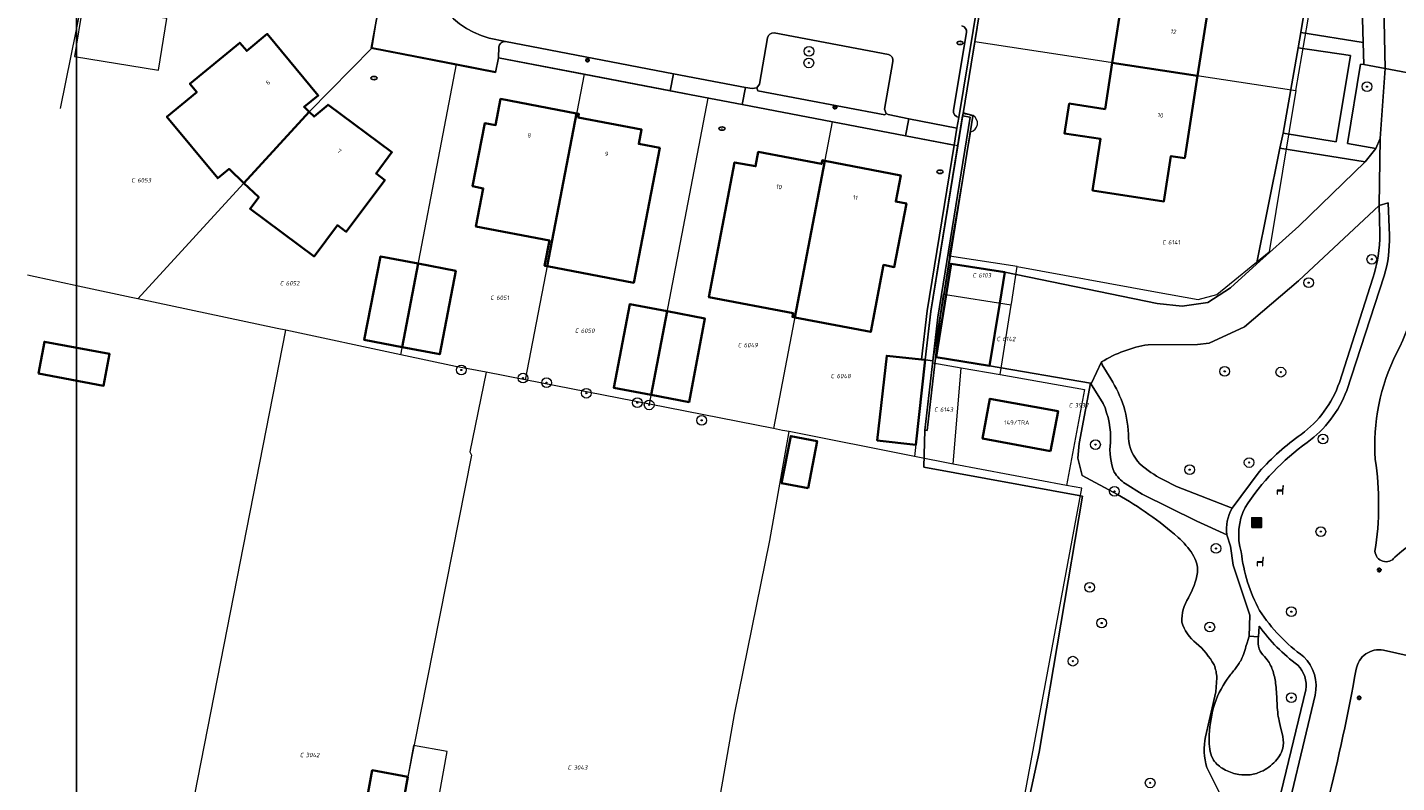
# Model space of a CAD drawing. Header units: metres. Extents: x 183765 to 187731, y 443805 to 446163.
# Tile 48 of 120: x 186045 to 186158, y 444527 to 444589. Entities that reach past the tile are written whole.
import ezdxf
from ezdxf.enums import TextEntityAlignment as Align

# ---------------------------------------------------------------- set-up
doc = ezdxf.new("R2010")
doc.units = ezdxf.units.M
doc.layers.get('0').update_dxf_attribs({"lineweight": 25})
for name, color, linetype, lineweight in [('B-WE-GR-BEPLANTING_CULTUUR_BOSPLANTSOEN-GV', 90, 'Continuous', 18), ('B-WE-GR-BEPLANTING_CULTUUR_HEESTERS-GV', 90, 'Continuous', 18), ('B-WE-GR-BOOM-S', 253, 'Continuous', 25), ('B-WE-GR-HAAG-GV', 90, 'Continuous', 13), ('B-WE-GW-TALUD_KRUIN-G', 253, 'Continuous', 18), ('B-WE-IE-MEUBILAIR-S', 7, 'Continuous', 25), ('B-WE-IE-MEUBILAIR_WEGMEUBILAIR-S', 7, 'Continuous', 25), ('B-WE-IE-MEUBILAIR_WEGMEUBILAIR_AFVALBAK-S', 7, 'Continuous', 25), ('B-WE-IE-TERREINAFSCHEIDING_KUNSTMATIG_MUUR-GV', 90, 'Continuous', 18), ('B-WE-OG-BEBOUWING-GV', 7, 'Continuous', 35), ('B-WE-OG-BEBOUWING-T18', 10, 'Continuous', 18), ('B-WE-OG-BEBOUWING_LUIFEL-GV', 7, 'Continuous', 18), ('B-WE-OG-TERREIN_BEGROEID-GV', 7, 'Continuous', 18), ('B-WE-OG-TERREIN_ERF-GV', 7, 'Continuous', 18), ('B-WE-VH-HALFVERHARDING_GRAVEL-GV', 130, 'Continuous', 18), ('B-WE-VH-ONVERHARD_ZAND-GV', 210, 'Continuous', 18), ('B-WE-VH-OPENVERHARDING_BETONSTRAATSTEEN-GV', 90, 'Continuous', 18), ('B-WE-VH-OPENVERHARDING_SIERBESTRATING-GV', 90, 'Continuous', 18), ('B-WE-VH-OPENVERHARDING_STRAATBAKSTEEN-GV', 90, 'Continuous', 18), ('B-WE-VH-OPENVERHARDING_TEGEL-GV', 90, 'Continuous', 18)]:
    doc.layers.add(name, color=color, linetype=linetype, lineweight=lineweight)
doc.layers.add('B-WE-KG-GRENS_PERCEEL-G', color=7, linetype='Continuous', lineweight=13, true_color=0xa55252)
doc.layers.add('B-WE-KG-GRENS_PERCEEL-S', color=7, linetype='Continuous', lineweight=25, true_color=0xa55252)
doc.styles.add('NLCS-ISO', font='NLCS-ISO.ttf')
doc.styles.add('NLCS-ISO-M200-T18', font='NLCS-ISO.ttf', dxfattribs={"height": 0.36})

# ---------------------------------------------------------------- blocks, each defined once
blk = doc.blocks.new('SIE-WEG_AFVALBAK-SO')
h = blk.add_hatch(color=256)
h.dxf.hatch_style = 1
h.paths.add_polyline_path([(-1.5, -1.5), (1.5, -1.5), (1.5, 1.5), (-1.5, 1.5)])
for points in [[(-2, -2), (2, -2), (2, 2), (-2, 2)], [(-1.5, -1.5), (1.5, -1.5), (1.5, 1.5), (-1.5, 1.5)]]:
    blk.add_lwpolyline(points, close=True)
blk = doc.blocks.new('SIE-MEUBILAIR_PAAL_LICHTMAST-SO')
for points in [[(-0.62, 0), (-1, 0)], [(-0.71, 0.71), (-0.44, 0.44)], [(0, 1), (0, 0.62)], [(0.44, 0.44), (0.71, 0.71)], [(1, 0), (0.62, 0)], [(-0.71, -0.71), (-0.44, -0.44)], [(0, -0.62), (0, -1)], [(0.44, -0.44), (0.71, -0.71)]]:
    blk.add_lwpolyline(points)
blk.add_circle((0, 0), 0.5)
blk = doc.blocks.new('SIE-MEUBILAIR_PUT_RIOOLPUT-SO')
blk.add_ellipse((0, 0), major_axis=(1.25, 0), ratio=0.54)
at = {"style": 'NLCS-ISO'}
blk.add_text('ri', height=0.75, dxfattribs=at).set_placement((-0.04, 0.07), align=Align.MIDDLE_CENTER)
blk = doc.blocks.new('SIE-WEG_ZITBANK-SO')
at = {"color": 0, "linetype": 'ByBlock', "lineweight": 18}
blk.add_lwpolyline([(-0.91, -1.63), (-0.91, -0.2), (1.09, -0.2), (1.09, -1.63), (1.29, -1.63), (1.29, -0.21), (1.54, 1.78), (1.33, 1.78), (1.11, 0), (-1.11, 0), (-1.11, -1.63)], close=True, dxfattribs=at)
blk = doc.blocks.new('SGR-BOOM_GBKN-SO')
at = {"linetype": 'ByBlock', "lineweight": 18}
h = blk.add_hatch(color=0, dxfattribs=at)
h.dxf.hatch_style = 1
edge = h.paths.add_edge_path()
edge.add_arc((0, 0), 0.25, 0, 360)
at = {"color": 0, "linetype": 'ByBlock', "lineweight": 18}
for radius in [2, 0.25]:
    blk.add_circle((0, 0), radius, dxfattribs=at)
at = {"color": 0, "linetype": 'ByBlock', "lineweight": 18, "style": 'NLCS-ISO'}
blk.add_attdef('SOORT', (2.5, 0), '', height=1.5, dxfattribs=at)
blk = doc.blocks.new('SKG-PERCEELNUMMER-SO')
at = {"style": 'NLCS-ISO', "oblique": 10, "flags": 1}
for tag, p in [('GEMEENTECODE', (0, 2.55)), ('PERCEELGROOTTE', (0, -2.45))]:
    blk.add_attdef(tag, text='', height=1.8, dxfattribs=at).set_placement(p, align=Align.MIDDLE_CENTER)
at = {"style": 'NLCS-ISO', "oblique": 10}
blk.add_attdef('SECTIE', text='', height=1.8, dxfattribs=at).set_placement((-0.5, 0), align=Align.MIDDLE_RIGHT)
blk.add_attdef('PERCEELNUMMER', text='', height=1.8, dxfattribs=at).set_placement((0.5, 0), align=Align.MIDDLE_LEFT)

msp = doc.modelspace()

# ---------------------------------------------------------------- linework, layer by layer
msp.add_lwpolyline([(186049.481, 444796.829), (186901.387, 444796.829), (186901.387, 444165.242), (186049.481, 444165.242)], close=True)
at = {"layer": 'B-WE-GR-BEPLANTING_CULTUUR_BOSPLANTSOEN-GV', "flags": 128}
for points in [[(186156.555, 444571.654), (186156.497, 444573.958), (186149.871, 444567.753), (186145.417, 444563.966), (186142.515, 444562.623), (186141.573, 444562.534), (186137.503, 444562.508)], [(186132.787, 444559.359), (186124.488, 444560.773), (186120.115, 444561.494), (186120.927, 444566.602), (186121.333, 444569.157), (186121.162, 444569.185), (186120.442, 444564.743), (186119.371, 444555.46), (186119.172, 444555.483), (186119.076, 444552.436), (186132.129, 444550.057), (186128.561, 444529.006), (186124.882, 444512.083), (186122.066, 444497.302), (186125.48, 444496.189), (186129.648, 444496.215), (186133.371, 444498.375), (186136.899, 444500.275), (186137.762, 444500.923), (186138.094, 444501.328), (186138.44, 444502.053), (186138.442, 444503.723), (186138.556, 444504.149), (186139.297, 444505.06)], [(186153.223, 444559.411), (186155.981, 444567.966)], [(186133.677, 444561.087), (186133.747, 444560.841), (186134.45, 444559.714)], [(186134.996, 444550.191), (186132.097, 444551.756), (186131.732, 444553.186), (186131.848, 444554.385), (186132.787, 444559.359)], [(186138.71, 444551.422), (186139.844, 444550.848), (186144.424, 444549.066), (186146.64, 444552.052)], [(186142.215, 444530.287), (186143.066, 444533.986), (186143.15, 444535.119)], [(186143.668, 444525.06), (186142.334, 444527.754)]]:
    msp.add_lwpolyline(points, dxfattribs=at)
at = {"layer": 'B-WE-GR-BEPLANTING_CULTUUR_BOSPLANTSOEN-GV'}
for points in [[(186155.981, 444567.966, 0.0740023), (186156.555, 444571.654)], [(186137.503, 444562.508, 0.0974671), (186133.677, 444561.087)], [(186134.45, 444559.714, -0.0506426), (186135.522, 444557.433)], [(186150.083, 444555.128, 0.1514357), (186153.223, 444559.411)], [(186135.522, 444557.433, -0.0567582), (186135.91, 444554.836)], [(186146.64, 444552.052, -0.0604045), (186150.083, 444555.128)], [(186135.91, 444554.836, 0.1899089), (186136.843, 444552.715)], [(186136.843, 444552.715, 0.0621718), (186138.71, 444551.422)], [(186139.981, 444546.669, 0.0526728), (186134.996, 444550.191)], [(186141.168, 444545.276, 0.0682676), (186139.981, 444546.669)], [(186141.57, 444543.794, 0.157293), (186141.168, 444545.276)], [(186140.815, 444541.703, 0.0890562), (186141.57, 444543.794)], [(186140.274, 444539.708, -0.1437698), (186140.815, 444541.703)], [(186141.458, 444537.975, -0.1535394), (186140.274, 444539.708)], [(186142.929, 444536.18, 0.0917339), (186141.458, 444537.975)], [(186143.15, 444535.119, 0.0948901), (186142.929, 444536.18)], [(186142.334, 444527.754, -0.1149429), (186142.215, 444530.287)]]:
    msp.add_lwpolyline(points, format="xyb", dxfattribs=at)
at = {"layer": 'B-WE-GR-BEPLANTING_CULTUUR_BOSPLANTSOEN-GV', "flags": 128}
msp.add_lwpolyline([(186129.496, 444553.745), (186123.92, 444554.784), (186124.524, 444558.065), (186130.113, 444557.04)], close=True, dxfattribs=at)
at = {"layer": 'B-WE-GR-BEPLANTING_CULTUUR_HEESTERS-GV', "flags": 128}
for points in [[(186106.255, 444587.741), (186105.58, 444583.935), (186105.365, 444583.634), (186105.446, 444583.376), (186115.899, 444581.392), (186115.989, 444581.518), (186115.852, 444581.868), (186116.556, 444585.785)], [(186116.174, 444586.364), (186106.794, 444588.131)]]:
    msp.add_lwpolyline(points, dxfattribs=at)
at = {"layer": 'B-WE-GR-BEPLANTING_CULTUUR_HEESTERS-GV'}
for points in [[(186106.794, 444588.131, 0.3980347), (186106.255, 444587.741)], [(186116.556, 444585.785, 0.399481), (186116.174, 444586.364)]]:
    msp.add_lwpolyline(points, format="xyb", dxfattribs=at)
at = {"layer": 'B-WE-GR-BEPLANTING_CULTUUR_HEESTERS-GV', "flags": 128}
msp.add_lwpolyline([(186155.332, 444577.546), (186148.34, 444578.661), (186146.426, 444569.116), (186149.903, 444572.256)], close=True, dxfattribs=at)
at = {"layer": 'B-WE-GR-HAAG-GV', "flags": 128}
for points in [[(186121.955, 444581.195), (186123.514, 444590.672)], [(186122.592, 444588.167), (186121.528, 444581.793)]]:
    msp.add_lwpolyline(points, dxfattribs=at)
at = {"layer": 'B-WE-GR-HAAG-GV'}
for points in [[(186122.224, 444588.717, -0.386001), (186122.592, 444588.167)], [(186121.528, 444581.793, 0.4110378), (186121.955, 444581.195)]]:
    msp.add_lwpolyline(points, format="xyb", dxfattribs=at)
at = {"layer": 'B-WE-GR-HAAG-GV', "flags": 128}
msp.add_lwpolyline([(186122.906, 444581.2), (186122.278, 444581.314), (186119.664, 444565.262), (186119.209, 444561.264), (186119.831, 444561.192), (186120.244, 444564.77)], close=True, dxfattribs=at)
at = {"layer": 'B-WE-GW-TALUD_KRUIN-G', "flags": 128}
for points in [[(186145.812, 444538.555), (186145.787, 444538.475), (186145.723, 444538.271), (186145.638, 444537.998), (186145.549, 444537.708)], [(186148.528, 444530.544), (186148.398, 444531.061), (186148.27, 444531.578)]]:
    msp.add_lwpolyline(points, dxfattribs=at)
at = {"layer": 'B-WE-GW-TALUD_KRUIN-G'}
for points in [[(186146.555, 444537.924, -0.0270823), (186146.557, 444538.296)], [(186146.557, 444538.296, -0.0138922), (186146.571, 444538.48)], [(186145.549, 444537.708, -0.0078714), (186145.339, 444537.044)], [(186146.832, 444537.151, -0.147059), (186146.555, 444537.924)], [(186147.295, 444536.606, -0.0095349), (186146.832, 444537.151)], [(186145.116, 444536.53, -0.0379221), (186144.608, 444535.793)], [(186145.339, 444537.044, -0.0406334), (186145.116, 444536.53)], [(186147.773, 444535.643, 0.0877484), (186147.295, 444536.606)], [(186144.018, 444535.027, 0.0856896), (186142.894, 444532.696)], [(186144.608, 444535.793, 0.0112276), (186144.018, 444535.027)], [(186148.001, 444534.526, 0.0452532), (186147.773, 444535.643)], [(186148.102, 444533.04, 0.0161107), (186148.001, 444534.526)], [(186142.894, 444532.696, 0.0675403), (186142.533, 444530.113)], [(186148.27, 444531.578, -0.0405057), (186148.102, 444533.04)], [(186148.605, 444529.527, 0.0922363), (186148.528, 444530.544)], [(186142.533, 444530.113, 0.0390953), (186142.576, 444529.262)], [(186142.576, 444529.262, 0.0904432), (186142.815, 444528.489)], [(186147.978, 444528.282, 0.1466392), (186148.605, 444529.527)], [(186142.815, 444528.489, 0.1263598), (186143.599, 444527.687)], [(186146.78, 444527.411, 0.104589), (186147.978, 444528.282)], [(186143.599, 444527.687, 0.0826067), (186144.696, 444527.233)], [(186144.696, 444527.233, 0.0776828), (186145.754, 444527.15)], [(186145.754, 444527.15, 0.0842748), (186146.78, 444527.411)]]:
    msp.add_lwpolyline(points, format="xyb", dxfattribs=at)
at = {"layer": 'B-WE-IE-TERREINAFSCHEIDING_KUNSTMATIG_MUUR-GV', "flags": 128}
for points in [[(186122.278, 444581.314), (186122.308, 444581.511), (186123.81, 444590.624), (186123.514, 444590.672), (186121.955, 444581.195), (186121.809, 444580.296), (186121.583, 444578.911), (186119.367, 444565.303), (186118.91, 444561.296), (186119.209, 444561.264), (186119.664, 444565.262)], [(186121.162, 444569.185), (186123.125, 444581.301), (186122.824, 444581.435), (186122.308, 444581.511), (186122.278, 444581.314), (186122.906, 444581.2), (186120.244, 444564.77), (186119.831, 444561.192), (186119.172, 444555.483), (186119.371, 444555.46), (186120.442, 444564.743)]]:
    msp.add_lwpolyline(points, close=True, dxfattribs=at)
at = {"layer": 'B-WE-KG-GRENS_PERCEEL-G', "flags": 128}
for points in [[(186149.658, 444583.39), (186150.623, 444589.093), (186151.404, 444593.755), (186152.477, 444600.126), (186152.541, 444600.643)], [(186048.18, 444581.928), (186049.913, 444590.446)], [(186073.783, 444586.922), (186074.219, 444589.677)], [(186123.459, 444588.544), (186123.27, 444587.39)], [(186123.459, 444588.544), (186123.475, 444588.642)], [(186068.592, 444581.661), (186073.783, 444586.922)], [(186080.709, 444585.571), (186073.783, 444586.922)], [(186123.27, 444587.39), (186122.319, 444581.578)], [(186135.678, 444585.513), (186123.27, 444587.39)], [(186076.119, 444561.679), (186080.709, 444585.571)], [(186091.196, 444584.741), (186084.156, 444586.102), (186083.899, 444584.928), (186080.709, 444585.571)], [(186135.678, 444585.513), (186141.541, 444584.626)], [(186091.196, 444584.741), (186086.344, 444559.617)], [(186101.367, 444582.779), (186098.295, 444583.369), (186091.196, 444584.741)], [(186141.541, 444584.626), (186149.658, 444583.39)], [(186149.658, 444583.39), (186147.443, 444570.134)], [(186096.557, 444557.611), (186101.367, 444582.779)], [(186111.572, 444580.823), (186101.367, 444582.779)], [(186068.592, 444581.661), (186054.529, 444566.279)], [(186122.319, 444581.578), (186121.873, 444578.849)], [(186123.147, 444581.341), (186122.319, 444581.578)], [(186122.947, 444579.993), (186123.143, 444580.079), (186123.307, 444580.218), (186123.424, 444580.397), (186123.486, 444580.602), (186123.486, 444580.816), (186123.426, 444581.022), (186123.31, 444581.202), (186123.147, 444581.341)], [(186111.572, 444580.823), (186106.739, 444555.612)], [(186121.873, 444578.849), (186111.572, 444580.823)], [(186121.199, 444569.798), (186122.947, 444579.993)], [(186121.873, 444578.849), (186119.658, 444565.248), (186119.208, 444561.261), (186118.324, 444553.319)], [(186121.199, 444569.798), (186120.701, 444566.637)], [(186126.753, 444568.928), (186121.199, 444569.798)], [(186126.753, 444568.928), (186138.112, 444566.857), (186141.63, 444566.229), (186143.158, 444566.634), (186147.443, 444570.134)], [(186126.259, 444565.766), (186126.277, 444565.879), (186126.753, 444568.928)], [(186053.988, 444566.394), (186050, 444567.244), (186045.456, 444568.212)], [(186054.529, 444566.279), (186053.988, 444566.394)], [(186119.816, 444561.019), (186120.701, 444566.637)], [(186126.259, 444565.766), (186120.701, 444566.637)], [(186065.962, 444563.843), (186054.529, 444566.279)], [(186125.365, 444560.046), (186126.259, 444565.766)], [(186051.204, 444481.828), (186054.156, 444498.885), (186055.725, 444507.772), (186066.674, 444563.692)], [(186066.674, 444563.692), (186065.962, 444563.843)], [(186076.119, 444561.679), (186066.674, 444563.692)], [(186080.617, 444560.721), (186076.119, 444561.679)], [(186083.131, 444560.248), (186080.617, 444560.721)], [(186119.816, 444561.019), (186122.146, 444560.61)], [(186083.131, 444560.248), (186081.808, 444553.714), (186081.927, 444553.437), (186076.71, 444526.992), (186074.864, 444516.728), (186067.99, 444478.589)], [(186086.344, 444559.617), (186083.131, 444560.248)], [(186096.557, 444557.611), (186086.344, 444559.617)], [(186121.49, 444552.69), (186122.146, 444560.61)], [(186122.146, 444560.61), (186125.365, 444560.046)], [(186125.365, 444560.046), (186132.284, 444558.834), (186130.806, 444550.946)], [(186106.739, 444555.612), (186096.557, 444557.611)], [(186093.03, 444473.756), (186094.902, 444483.581), (186097.178, 444496.277), (186100.113, 444512.559), (186103.549, 444532.11), (186106.432, 444546.402), (186108.024, 444555.366)], [(186107.477, 444555.467), (186106.739, 444555.612)], [(186108.024, 444555.366), (186107.477, 444555.467)], [(186118.324, 444553.319), (186108.024, 444555.366)], [(186121.49, 444552.69), (186118.324, 444553.319)], [(186130.806, 444550.946), (186121.49, 444552.69)], [(186117.105, 444470.953), (186122.066, 444497.302), (186124.882, 444512.083), (186132.059, 444550.726), (186130.806, 444550.946)]]:
    msp.add_lwpolyline(points, dxfattribs=at)
at = {"layer": 'B-WE-OG-BEBOUWING-GV', "flags": 128}
for points in [[(186134.562, 444585.682), (186141.569, 444584.622), (186142.624, 444591.415), (186141.503, 444591.801), (186142.044, 444595.309), (186136.184, 444596.214), (186135.53, 444591.981), (186132.604, 444592.425), (186132.23, 444589.962), (186135.155, 444589.51)], [(186063.232, 444575.798), (186068.592, 444581.661), (186068.188, 444582.055), (186069.344, 444583.002), (186065.16, 444588.051), (186063.473, 444586.654), (186062.893, 444587.333), (186058.808, 444583.953), (186059.371, 444583.27), (186056.912, 444581.239), (186061.088, 444576.195), (186062.017, 444576.957)], [(186141.569, 444584.622), (186134.562, 444585.682), (186133.972, 444581.871), (186131.037, 444582.326), (186130.655, 444579.861), (186133.605, 444579.43), (186132.946, 444575.191), (186138.808, 444574.281), (186139.391, 444578.014), (186140.517, 444577.842)], [(186068.592, 444581.661), (186063.232, 444575.798), (186064.455, 444574.631), (186063.747, 444573.681), (186069.001, 444569.763), (186070.923, 444572.332), (186071.648, 444571.79), (186074.809, 444576.039), (186074.096, 444576.573), (186075.404, 444578.322), (186070.156, 444582.227), (186069, 444581.263)], [(186090.573, 444581.517), (186084.327, 444582.71), (186083.919, 444580.554), (186083.025, 444580.716), (186082.019, 444575.533), (186082.9, 444575.351), (186082.302, 444572.227), (186088.346, 444571.06), (186087.943, 444568.999), (186088.148, 444568.96)], [(186090.573, 444581.517), (186088.148, 444568.96), (186095.265, 444567.598), (186097.404, 444578.689), (186095.674, 444579.013), (186095.906, 444580.19), (186090.7, 444581.187), (186090.754, 444581.482)], [(186110.96, 444577.629), (186110.759, 444577.668), (186110.692, 444577.371), (186105.486, 444578.352), (186105.266, 444577.176), (186103.549, 444577.496), (186101.431, 444566.414), (186108.355, 444565.089), (186108.299, 444564.793), (186108.492, 444564.756)], [(186110.96, 444577.629), (186108.492, 444564.756), (186114.728, 444563.56), (186115.783, 444569.063), (186116.662, 444568.887), (186117.664, 444574.101), (186116.788, 444574.278), (186117.195, 444576.425)], [(186077.559, 444569.173), (186074.469, 444569.77), (186073.132, 444562.898), (186076.24, 444562.307)], [(186077.559, 444569.173), (186076.24, 444562.307), (186079.332, 444561.718), (186080.642, 444568.577)], [(186125.325, 444565.912), (186125.742, 444568.473), (186121.333, 444569.157), (186120.927, 444566.602), (186120.115, 444561.494), (186124.488, 444560.773)], [(186098.017, 444565.252), (186094.941, 444565.847), (186093.624, 444558.962), (186096.703, 444558.377)], [(186098.017, 444565.252), (186096.703, 444558.377), (186099.808, 444557.789), (186101.104, 444564.655)], [(186046.371, 444560.129), (186051.718, 444559.129), (186052.208, 444561.754), (186046.861, 444562.753)], [(186119.209, 444561.264), (186118.91, 444561.296), (186116.041, 444561.602), (186115.259, 444554.646), (186118.44, 444554.285)], [(186129.496, 444553.745), (186130.113, 444557.04), (186124.524, 444558.065), (186123.92, 444554.784)], [(186109.578, 444550.703), (186110.318, 444554.579), (186108.157, 444554.992), (186107.401, 444551.12)], [(186076.71, 444526.992), (186073.789, 444527.527), (186071.909, 444517.252), (186074.864, 444516.728), (186076.164, 444523.957)]]:
    msp.add_lwpolyline(points, close=True, dxfattribs=at)
at = {"layer": 'B-WE-OG-BEBOUWING_LUIFEL-GV', "flags": 128}
for points in [[(186049.323, 444586.203), (186056.222, 444585.088), (186056.911, 444589.312), (186050.004, 444590.428)], [(186079.924, 444529.075), (186077.173, 444529.569), (186076.71, 444526.992), (186076.164, 444523.957), (186078.917, 444523.463)]]:
    msp.add_lwpolyline(points, close=True, dxfattribs=at)
at = {"layer": 'B-WE-OG-TERREIN_BEGROEID-GV', "flags": 128}
for points in [[(186154.911, 444597.092), (186151.601, 444597.635), (186150.047, 444588.159), (186155.179, 444587.362)], [(186149.834, 444586.922), (186148.603, 444579.9), (186152.961, 444579.197), (186154.145, 444586.284)], [(186156.971, 444585.201), (186155.229, 444585.549), (186154.967, 444585.568), (186153.893, 444579.049), (186156.212, 444578.63), (186156.58, 444579.465)]]:
    msp.add_lwpolyline(points, close=True, dxfattribs=at)
at = {"layer": 'B-WE-OG-TERREIN_BEGROEID-GV'}
for points in [[(186160.251, 444570.86, -0.1064421), (186157.923, 444561.804)], [(186157.923, 444561.804, 0.1355842), (186156.172, 444553.067)], [(186134.412, 444554.481, 0.1208735), (186133.812, 444557.687)], [(186134.734, 444552.037, -0.1294949), (186134.412, 444554.481)], [(186156.172, 444553.067, -0.0762142), (186156.145, 444545.526)], [(186135.628, 444551.089, -0.1018352), (186134.734, 444552.037)], [(186157.773, 444545.03, -0.119502), (186168.475, 444550.691)], [(186134.996, 444550.191, -0.0526728), (186139.981, 444546.669)], [(186139.981, 444546.669, -0.0682676), (186141.168, 444545.276)], [(186141.168, 444545.276, -0.157293), (186141.57, 444543.794)], [(186156.145, 444545.526, 0.6984583), (186157.773, 444545.03)], [(186141.57, 444543.794, -0.0890562), (186140.815, 444541.703)], [(186140.815, 444541.703, 0.1437698), (186140.274, 444539.708)], [(186140.274, 444539.708, 0.1535394), (186141.458, 444537.975)], [(186149.808, 444536.164, -0.0792518), (186146.631, 444539.38)], [(186146.557, 444538.296, 0.0270823), (186146.555, 444537.924)], [(186146.555, 444537.924, -0.0270823), (186146.557, 444538.296)], [(186146.571, 444538.48, 0.0138922), (186146.557, 444538.296)], [(186146.557, 444538.296, -0.0138922), (186146.571, 444538.48)], [(186141.458, 444537.975, -0.0917339), (186142.929, 444536.18)], [(186145.339, 444537.044, 0.0078714), (186145.549, 444537.708)], [(186145.549, 444537.708, -0.0078714), (186145.339, 444537.044)], [(186146.555, 444537.924, 0.147059), (186146.832, 444537.151)], [(186146.832, 444537.151, -0.147059), (186146.555, 444537.924)], [(186146.832, 444537.151, 0.0095349), (186147.295, 444536.606)], [(186147.295, 444536.606, -0.0095349), (186146.832, 444537.151)], [(186156.849, 444537.393, 0.422712), (186154.602, 444535.834)], [(186142.929, 444536.18, -0.0948901), (186143.15, 444535.119)], [(186144.608, 444535.793, 0.0379221), (186145.116, 444536.53)], [(186145.116, 444536.53, -0.0379221), (186144.608, 444535.793)], [(186145.116, 444536.53, 0.0406334), (186145.339, 444537.044)], [(186145.339, 444537.044, -0.0406334), (186145.116, 444536.53)], [(186147.295, 444536.606, -0.0877484), (186147.773, 444535.643)], [(186147.773, 444535.643, 0.0877484), (186147.295, 444536.606)], [(186150.472, 444534.125, 0.2332667), (186149.808, 444536.164)], [(186142.894, 444532.696, -0.0856896), (186144.018, 444535.027)], [(186144.018, 444535.027, 0.0856896), (186142.894, 444532.696)], [(186144.018, 444535.027, -0.0112276), (186144.608, 444535.793)], [(186144.608, 444535.793, 0.0112276), (186144.018, 444535.027)], [(186147.773, 444535.643, -0.0452532), (186148.001, 444534.526)], [(186148.001, 444534.526, 0.0452532), (186147.773, 444535.643)], [(186154.602, 444535.834, -0.0171666), (186152.236, 444524.87)], [(186148.001, 444534.526, -0.0161107), (186148.102, 444533.04)], [(186148.102, 444533.04, 0.0161107), (186148.001, 444534.526)], [(186142.533, 444530.113, -0.0675403), (186142.894, 444532.696)], [(186142.894, 444532.696, 0.0675403), (186142.533, 444530.113)], [(186148.102, 444533.04, 0.0405057), (186148.27, 444531.578)], [(186148.27, 444531.578, -0.0405057), (186148.102, 444533.04)], [(186148.528, 444530.544, -0.0922363), (186148.605, 444529.527)], [(186148.605, 444529.527, 0.0922363), (186148.528, 444530.544)], [(186142.215, 444530.287, 0.1149429), (186142.334, 444527.754)], [(186142.576, 444529.262, -0.0390953), (186142.533, 444530.113)], [(186142.533, 444530.113, 0.0390953), (186142.576, 444529.262)], [(186142.815, 444528.489, -0.0904432), (186142.576, 444529.262)], [(186142.576, 444529.262, 0.0904432), (186142.815, 444528.489)], [(186148.605, 444529.527, -0.1466392), (186147.978, 444528.282)], [(186147.978, 444528.282, 0.1466392), (186148.605, 444529.527)], [(186143.599, 444527.687, -0.1263598), (186142.815, 444528.489)], [(186142.815, 444528.489, 0.1263598), (186143.599, 444527.687)], [(186147.978, 444528.282, -0.104589), (186146.78, 444527.411)], [(186146.78, 444527.411, 0.104589), (186147.978, 444528.282)], [(186144.696, 444527.233, -0.0826067), (186143.599, 444527.687)], [(186143.599, 444527.687, 0.0826067), (186144.696, 444527.233)], [(186145.754, 444527.15, -0.0776828), (186144.696, 444527.233)], [(186144.696, 444527.233, 0.0776828), (186145.754, 444527.15)], [(186146.78, 444527.411, -0.0842748), (186145.754, 444527.15)], [(186145.754, 444527.15, 0.0842748), (186146.78, 444527.411)]]:
    msp.add_lwpolyline(points, format="xyb", dxfattribs=at)
at = {"layer": 'B-WE-OG-TERREIN_BEGROEID-GV', "flags": 128}
for points in [[(186133.812, 444557.687), (186132.787, 444559.359), (186131.848, 444554.385), (186131.732, 444553.186), (186132.097, 444551.756), (186134.996, 444550.191)], [(186145.549, 444537.708), (186145.638, 444537.998), (186145.723, 444538.271), (186145.787, 444538.475), (186145.812, 444538.555), (186145.857, 444540.277), (186144.489, 444544.396), (186144.277, 444545.942), (186143.985, 444546.885), (186141.503, 444547.995), (186137.015, 444550.224), (186135.628, 444551.089)], [(186146.631, 444539.38), (186146.571, 444538.48)], [(186146.571, 444538.48), (186145.812, 444538.555), (186145.787, 444538.475), (186145.723, 444538.271), (186145.638, 444537.998), (186145.549, 444537.708)], [(186193.995, 444528.081), (186194.224, 444528.991), (186156.849, 444537.393)], [(186143.15, 444535.119), (186143.066, 444533.986), (186142.215, 444530.287)], [(186143.79, 444511.127), (186144.767, 444512.167), (186147.438, 444521.57), (186150.472, 444534.125)], [(186148.27, 444531.578), (186148.398, 444531.061), (186148.528, 444530.544)], [(186148.528, 444530.544), (186148.398, 444531.061), (186148.27, 444531.578)], [(186142.334, 444527.754), (186143.668, 444525.06)]]:
    msp.add_lwpolyline(points, dxfattribs=at)
at = {"layer": 'B-WE-OG-TERREIN_ERF-GV', "flags": 128}
for points in [[(186151.601, 444597.635), (186152.064, 444600.459), (186148.528, 444601.055), (186127.588, 444604.588), (186125.98, 444605.045), (186124.138, 444595.903), (186124.644, 444595.869), (186124.031, 444590.587), (186123.81, 444590.624), (186122.308, 444581.511), (186122.824, 444581.435), (186123.125, 444581.301), (186121.162, 444569.185), (186121.333, 444569.157), (186125.742, 444568.473), (186138.256, 444565.899), (186140.295, 444565.682), (186142.419, 444565.988), (186144.274, 444567.173), (186146.426, 444569.116), (186148.34, 444578.661), (186148.603, 444579.9), (186149.834, 444586.922), (186150.047, 444588.159)], [(186141.569, 444584.622), (186140.517, 444577.842), (186139.391, 444578.014), (186138.808, 444574.281), (186132.946, 444575.191), (186133.605, 444579.43), (186130.655, 444579.861), (186131.037, 444582.326), (186133.972, 444581.871), (186134.562, 444585.682), (186135.155, 444589.51), (186132.23, 444589.962), (186132.604, 444592.425), (186135.53, 444591.981), (186136.184, 444596.214), (186142.044, 444595.309), (186141.503, 444591.801), (186142.624, 444591.415)], [(186068.592, 444581.661), (186069, 444581.263), (186070.156, 444582.227), (186075.404, 444578.322), (186074.096, 444576.573), (186074.809, 444576.039), (186071.648, 444571.79), (186070.923, 444572.332), (186069.001, 444569.763), (186063.747, 444573.681), (186064.455, 444574.631), (186063.232, 444575.798), (186062.017, 444576.957), (186061.088, 444576.195), (186056.912, 444581.239), (186059.371, 444583.27), (186058.808, 444583.953), (186062.893, 444587.333), (186063.473, 444586.654), (186065.16, 444588.051), (186069.344, 444583.002), (186068.188, 444582.055)], [(186090.573, 444581.517), (186090.754, 444581.482), (186090.7, 444581.187), (186095.906, 444580.19), (186095.674, 444579.013), (186097.404, 444578.689), (186095.265, 444567.598), (186088.148, 444568.96), (186087.943, 444568.999), (186088.346, 444571.06), (186082.302, 444572.227), (186082.9, 444575.351), (186082.019, 444575.533), (186083.025, 444580.716), (186083.919, 444580.554), (186084.327, 444582.71)], [(186108.492, 444564.756), (186108.299, 444564.793), (186108.355, 444565.089), (186101.431, 444566.414), (186103.549, 444577.496), (186105.266, 444577.176), (186105.486, 444578.352), (186110.692, 444577.371), (186110.759, 444577.668), (186110.96, 444577.629), (186117.195, 444576.425), (186116.788, 444574.278), (186117.664, 444574.101), (186116.662, 444568.887), (186115.783, 444569.063), (186114.728, 444563.56)], [(186076.24, 444562.307), (186073.132, 444562.898), (186074.469, 444569.77), (186077.559, 444569.173), (186080.642, 444568.577), (186079.332, 444561.718)], [(186098.017, 444565.252), (186101.104, 444564.655), (186099.808, 444557.789), (186096.703, 444558.377), (186093.624, 444558.962), (186094.941, 444565.847)], [(186052.208, 444561.754), (186051.718, 444559.129), (186046.371, 444560.129), (186046.861, 444562.753)], [(186109.578, 444550.703), (186107.401, 444551.12), (186108.157, 444554.992), (186110.318, 444554.579)], [(186073.789, 444527.527), (186076.71, 444526.992), (186076.164, 444523.957), (186078.917, 444523.463), (186077.619, 444516.23), (186074.864, 444516.728), (186071.909, 444517.252)]]:
    msp.add_lwpolyline(points, close=True, dxfattribs=at)
msp.add_lwpolyline([(186124.882, 444512.083), (186128.561, 444529.006), (186132.129, 444550.057), (186119.076, 444552.436), (186119.172, 444555.483), (186119.831, 444561.192), (186119.209, 444561.264), (186118.44, 444554.285), (186115.259, 444554.646), (186116.041, 444561.602), (186118.91, 444561.296), (186119.367, 444565.303), (186121.583, 444578.911), (186117.587, 444579.677), (186104.169, 444582.25), (186098.261, 444583.382), (186084.149, 444586.088), (186083.916, 444584.881), (186073.69, 444586.875), (186074.809, 444592.954)], dxfattribs=at)
at = {"layer": 'B-WE-VH-HALFVERHARDING_GRAVEL-GV', "flags": 128}
for points in [[(186160.251, 444570.86), (186160.188, 444584.613), (186156.971, 444585.201), (186156.58, 444579.465), (186156.497, 444573.958), (186157.223, 444574.169), (186157.329, 444571.473)], [(186156.903, 444568.178), (186153.828, 444558.747)], [(186156.849, 444537.393), (186194.224, 444528.991), (186194.844, 444531.653), (186158.977, 444539.737)], [(186151.225, 444533.699), (186148.314, 444521.419), (186145.548, 444511.843)]]:
    msp.add_lwpolyline(points, dxfattribs=at)
at = {"layer": 'B-WE-VH-HALFVERHARDING_GRAVEL-GV'}
for points in [[(186157.329, 444571.473, -0.0816209), (186156.903, 444568.178)], [(186157.923, 444561.804, 0.1064421), (186160.251, 444570.86)], [(186156.172, 444553.067, -0.1355842), (186157.923, 444561.804)], [(186153.828, 444558.747, -0.1449607), (186150.578, 444554.471)], [(186150.578, 444554.471, 0.0938054), (186145.477, 444549.135)], [(186156.145, 444545.526, 0.0762142), (186156.172, 444553.067)], [(186168.475, 444550.691, 0.119502), (186157.773, 444545.03)], [(186145.477, 444549.135, 0.1895595), (186145.157, 444545.471)], [(186145.157, 444545.471, 0.0944286), (186146.674, 444540.656)], [(186157.773, 444545.03, -0.6984583), (186156.145, 444545.526)], [(186146.674, 444540.656, 0.0927897), (186150.294, 444536.861)], [(186154.602, 444535.834, -0.422712), (186156.849, 444537.393)], [(186150.294, 444536.861, -0.2585759), (186151.225, 444533.699)], [(186152.236, 444524.87, 0.0171666), (186154.602, 444535.834)]]:
    msp.add_lwpolyline(points, format="xyb", dxfattribs=at)
at = {"layer": 'B-WE-VH-ONVERHARD_ZAND-GV', "flags": 128}
for points in [[(186121.955, 444581.195), (186123.514, 444590.672)], [(186122.592, 444588.167), (186121.528, 444581.793)], [(186156.497, 444573.958), (186156.58, 444579.465), (186156.212, 444578.63), (186155.332, 444577.546), (186149.903, 444572.256), (186146.426, 444569.116), (186144.274, 444567.173), (186142.419, 444565.988), (186140.295, 444565.682), (186138.256, 444565.899), (186125.742, 444568.473), (186125.325, 444565.912), (186124.488, 444560.773), (186132.787, 444559.359), (186132.868, 444559.345), (186133.677, 444561.087)], [(186137.503, 444562.508), (186141.573, 444562.534), (186142.515, 444562.623), (186145.417, 444563.966), (186149.871, 444567.753), (186156.497, 444573.958)]]:
    msp.add_lwpolyline(points, dxfattribs=at)
at = {"layer": 'B-WE-VH-ONVERHARD_ZAND-GV'}
for points in [[(186122.224, 444588.717, -0.386001), (186122.592, 444588.167)], [(186121.528, 444581.793, 0.4110378), (186121.955, 444581.195)], [(186133.677, 444561.087, -0.0974671), (186137.503, 444562.508)]]:
    msp.add_lwpolyline(points, format="xyb", dxfattribs=at)
at = {"layer": 'B-WE-VH-ONVERHARD_ZAND-GV', "flags": 128}
msp.add_lwpolyline([(186122.906, 444581.2), (186122.278, 444581.314), (186119.664, 444565.262), (186119.209, 444561.264), (186119.831, 444561.192), (186120.244, 444564.77)], close=True, dxfattribs=at)
at = {"layer": 'B-WE-VH-OPENVERHARDING_BETONSTRAATSTEEN-GV', "flags": 128}
for points in [[(186156.697, 444598.211), (186154.911, 444597.092), (186155.179, 444587.362), (186155.229, 444585.549), (186156.971, 444585.201)], [(186155.179, 444587.362), (186150.047, 444588.159), (186149.834, 444586.922), (186154.145, 444586.284), (186152.961, 444579.197), (186148.603, 444579.9), (186148.34, 444578.661), (186155.332, 444577.546), (186156.212, 444578.63), (186153.893, 444579.049), (186154.967, 444585.568), (186155.229, 444585.549)]]:
    msp.add_lwpolyline(points, close=True, dxfattribs=at)
at = {"layer": 'B-WE-VH-OPENVERHARDING_SIERBESTRATING-GV', "flags": 128}
for points in [[(186157.329, 444571.473), (186157.223, 444574.169), (186156.497, 444573.958)], [(186156.497, 444573.958), (186156.555, 444571.654)], [(186155.981, 444567.966), (186153.223, 444559.411)], [(186153.828, 444558.747), (186156.903, 444568.178)], [(186134.45, 444559.714), (186133.747, 444560.841), (186133.677, 444561.087), (186132.868, 444559.345), (186132.787, 444559.359), (186133.812, 444557.687)], [(186146.64, 444552.052), (186144.424, 444549.066)], [(186135.628, 444551.089), (186137.015, 444550.224), (186141.503, 444547.995), (186143.985, 444546.885)], [(186144.424, 444549.066), (186139.844, 444550.848), (186138.71, 444551.422)], [(186143.985, 444546.885), (186144.277, 444545.942), (186144.489, 444544.396), (186145.857, 444540.277), (186145.812, 444538.555), (186146.571, 444538.48), (186146.631, 444539.38)], [(186150.472, 444534.125), (186147.438, 444521.57), (186144.767, 444512.167), (186143.79, 444511.127), (186144.338, 444510.61), (186145.548, 444511.843), (186148.314, 444521.419), (186151.225, 444533.699)]]:
    msp.add_lwpolyline(points, dxfattribs=at)
at = {"layer": 'B-WE-VH-OPENVERHARDING_SIERBESTRATING-GV'}
for points in [[(186156.555, 444571.654, -0.0740023), (186155.981, 444567.966)], [(186156.903, 444568.178, 0.0816209), (186157.329, 444571.473)], [(186135.522, 444557.433, 0.0506426), (186134.45, 444559.714)], [(186153.223, 444559.411, -0.1514357), (186150.083, 444555.128)], [(186150.578, 444554.471, 0.1449607), (186153.828, 444558.747)], [(186133.812, 444557.687, -0.1208735), (186134.412, 444554.481)], [(186135.91, 444554.836, 0.0567582), (186135.522, 444557.433)], [(186150.083, 444555.128, 0.0604045), (186146.64, 444552.052)], [(186134.412, 444554.481, 0.1294949), (186134.734, 444552.037)], [(186136.843, 444552.715, -0.1899089), (186135.91, 444554.836)], [(186145.477, 444549.135, -0.0938054), (186150.578, 444554.471)], [(186134.734, 444552.037, 0.1018352), (186135.628, 444551.089)], [(186138.71, 444551.422, -0.0621718), (186136.843, 444552.715)], [(186143.985, 444546.885, -0.1751779), (186144.424, 444549.066)], [(186144.424, 444549.066, 0.1751779), (186143.985, 444546.885)], [(186145.157, 444545.471, -0.1895595), (186145.477, 444549.135)], [(186146.674, 444540.656, -0.0944286), (186145.157, 444545.471)], [(186150.294, 444536.861, -0.0927897), (186146.674, 444540.656)], [(186146.631, 444539.38, 0.0792518), (186149.808, 444536.164)], [(186149.808, 444536.164, -0.2332667), (186150.472, 444534.125)], [(186151.225, 444533.699, 0.2585759), (186150.294, 444536.861)]]:
    msp.add_lwpolyline(points, format="xyb", dxfattribs=at)
at = {"layer": 'B-WE-VH-OPENVERHARDING_STRAATBAKSTEEN-GV'}
for points in [[(186077.814, 444595.804, 0.3589716), (186083.374, 444587.7)], [(186106.255, 444587.741, -0.3980347), (186106.794, 444588.131)], [(186122.592, 444588.167, 0.386001), (186122.224, 444588.717)], [(186116.174, 444586.364, -0.399481), (186116.556, 444585.785)], [(186121.955, 444581.195, -0.4110378), (186121.528, 444581.793)]]:
    msp.add_lwpolyline(points, format="xyb", dxfattribs=at)
at = {"layer": 'B-WE-VH-OPENVERHARDING_STRAATBAKSTEEN-GV', "flags": 128}
for points in [[(186083.374, 444587.7), (186084.734, 444587.438), (186098.528, 444584.776), (186104.439, 444583.655), (186104.987, 444583.556), (186105.365, 444583.634), (186105.58, 444583.935), (186106.255, 444587.741)], [(186106.794, 444588.131), (186116.174, 444586.364)], [(186121.528, 444581.793), (186122.592, 444588.167)], [(186116.556, 444585.785), (186115.852, 444581.868), (186115.989, 444581.518), (186116.155, 444581.418), (186117.856, 444581.079), (186121.809, 444580.296), (186121.955, 444581.195)]]:
    msp.add_lwpolyline(points, dxfattribs=at)
at = {"layer": 'B-WE-VH-OPENVERHARDING_TEGEL-GV', "flags": 128}
for points in [[(186209.812, 444578.007), (186210.264, 444579.755), (186211.641, 444585.084), (186212.109, 444586.894), (186209.732, 444587.443), (186209.272, 444585.628), (186207.916, 444580.276), (186207.448, 444578.429), (186159.884, 444587.055), (186159.868, 444589.148), (186159.804, 444597.874), (186159.789, 444599.831), (186156.649, 444600.478), (186156.697, 444598.211), (186156.971, 444585.201), (186160.188, 444584.613), (186207.001, 444576.064), (186209.196, 444575.569), (186218.144, 444573.547), (186240.433, 444568.552), (186244.05, 444567.728), (186245.536, 444567.424), (186246.056, 444569.611), (186242.114, 444570.507)], [(186104.439, 444583.655), (186098.528, 444584.776), (186098.261, 444583.382), (186104.169, 444582.25)], [(186105.365, 444583.634), (186104.987, 444583.556), (186104.439, 444583.655), (186104.169, 444582.25), (186117.587, 444579.677), (186117.856, 444581.079), (186116.155, 444581.418), (186115.989, 444581.518), (186115.899, 444581.392), (186105.446, 444583.376)], [(186121.809, 444580.296), (186117.856, 444581.079), (186117.587, 444579.677), (186121.583, 444578.911)]]:
    msp.add_lwpolyline(points, close=True, dxfattribs=at)
at = {"layer": 'B-WE-VH-OPENVERHARDING_TEGEL-GV'}
for points in [[(186083.374, 444587.7, -0.3589716), (186077.814, 444595.804)], [(186084.186, 444586.979, -0.4153481), (186084.734, 444587.438)], [(186084.734, 444587.438, 0.4153481), (186084.186, 444586.979)]]:
    msp.add_lwpolyline(points, format="xyb", dxfattribs=at)
at = {"layer": 'B-WE-VH-OPENVERHARDING_TEGEL-GV', "flags": 128}
for points in [[(186077.245, 444595.399), (186076.336, 444595.54), (186075.911, 444592.801), (186074.809, 444592.954), (186073.69, 444586.875), (186083.916, 444584.881), (186084.149, 444586.088), (186084.186, 444586.979)], [(186084.734, 444587.438), (186083.374, 444587.7)], [(186084.186, 444586.979), (186084.149, 444586.088), (186098.261, 444583.382), (186098.528, 444584.776), (186084.734, 444587.438)]]:
    msp.add_lwpolyline(points, dxfattribs=at)

# ---------------------------------------------------------------- block references
at = {"layer": 'B-WE-GR-BOOM-S', "xscale": 0.2, "yscale": 0.2, "zscale": 0.2}
for p in [(186109.662, 444586.623), (186109.644, 444585.673), (186155.491, 444583.721), (186155.887, 444569.532), (186150.692, 444567.603), (186081.1, 444560.43), (186143.807, 444560.314), (186086.17, 444559.76), (186088.1, 444559.38), (186148.414, 444560.252), (186091.36, 444558.52), (186095.56, 444557.74), (186096.53, 444557.56), (186100.84, 444556.29), (186151.869, 444554.761), (186133.188, 444554.294), (186145.808, 444552.82), (186140.919, 444552.233), (186134.746, 444550.452), (186151.699, 444547.142), (186143.089, 444545.758), (186132.714, 444542.568), (186149.283, 444540.558), (186133.701, 444539.624), (186142.578, 444539.299), (186131.331, 444536.494), (186149.282, 444533.497), (186137.68, 444526.489)]:
    msp.add_blockref('SGR-BOOM_GBKN-SO', p, dxfattribs=at)
at = {"layer": 'B-WE-IE-MEUBILAIR-S', "xscale": 0.2, "yscale": 0.2, "zscale": 0.2}
for name, p in [('SIE-MEUBILAIR_PUT_RIOOLPUT-SO', (186122.067, 444587.319)), ('SIE-MEUBILAIR_PAAL_LICHTMAST-SO', (186091.458, 444585.904)), ('SIE-MEUBILAIR_PUT_RIOOLPUT-SO', (186073.927, 444584.426)), ('SIE-MEUBILAIR_PAAL_LICHTMAST-SO', (186111.79, 444582.033)), ('SIE-MEUBILAIR_PUT_RIOOLPUT-SO', (186102.511, 444580.275)), ('SIE-MEUBILAIR_PUT_RIOOLPUT-SO', (186120.419, 444576.718)), ('SIE-MEUBILAIR_PAAL_LICHTMAST-SO', (186156.497, 444543.989)), ('SIE-MEUBILAIR_PAAL_LICHTMAST-SO', (186154.847, 444533.475))]:
    msp.add_blockref(name, p, dxfattribs=at)
at = {"layer": 'B-WE-IE-MEUBILAIR_WEGMEUBILAIR-S', "xscale": 0.2, "yscale": 0.2, "zscale": 0.2}
for p in [(186148.324, 444550.542), (186146.678, 444544.666)]:
    msp.add_blockref('SIE-WEG_ZITBANK-SO', p, dxfattribs=at)
at = {"layer": 'B-WE-IE-MEUBILAIR_WEGMEUBILAIR_AFVALBAK-S', "xscale": 0.2, "yscale": 0.2, "zscale": 0.2}
msp.add_blockref('SIE-WEG_AFVALBAK-SO', (186146.42, 444547.876), dxfattribs=at)
at = {"layer": 'B-WE-KG-GRENS_PERCEEL-S', "xscale": 0.2, "yscale": 0.2, "zscale": 0.2}
for p, values in [((186054.384, 444576.028), {'PERCEELNUMMER': '6053', 'SECTIE': 'C'}), ((186139.052, 444570.927), {'PERCEELNUMMER': '6141', 'SECTIE': 'C'}), ((186066.584, 444567.556), {'PERCEELNUMMER': '6052', 'SECTIE': 'C'}), ((186123.475, 444568.211), {'PERCEELNUMMER': '6103', 'SECTIE': 'C'}), ((186083.868, 444566.37), {'PERCEELNUMMER': '6051', 'SECTIE': 'C'}), ((186090.815, 444563.659), {'PERCEELNUMMER': '6050', 'SECTIE': 'C'}), ((186125.444, 444562.976), {'PERCEELNUMMER': '6142', 'SECTIE': 'C'}), ((186104.201, 444562.472), {'PERCEELNUMMER': '6049', 'SECTIE': 'C'}), ((186111.826, 444559.931), {'PERCEELNUMMER': '6048', 'SECTIE': 'C'}), ((186120.319, 444557.172), {'PERCEELNUMMER': '6143', 'SECTIE': 'C'}), ((186131.385, 444557.525), {'PERCEELNUMMER': '3937', 'SECTIE': 'C'}), ((186068.225, 444528.779), {'PERCEELNUMMER': '3042', 'SECTIE': 'C'}), ((186090.224, 444527.751), {'PERCEELNUMMER': '3043', 'SECTIE': 'C'})]:
    msp.add_blockref('SKG-PERCEELNUMMER-SO', p, dxfattribs=at).add_auto_attribs(values)

# ---------------------------------------------------------------- texts
at = {"layer": 'B-WE-OG-BEBOUWING-T18', "style": 'NLCS-ISO-M200-T18'}
for s, rotation, p in [('12', 351.2, (186139.601, 444588.241)), ('6', 39.7, (186065.217, 444584.064)), ('10', 351.2, (186138.535, 444581.371)), ('8', 349.2, (186086.685, 444579.714)), ('7', 323.3, (186071.081, 444578.423)), ('9', 349.2, (186093.039, 444578.193)), ('10', 349.3, (186107.201, 444575.485)), ('11', 349.1, (186113.466, 444574.599))]:
    msp.add_text(s, height=0.36, rotation=rotation, dxfattribs=at).set_placement(p, align=Align.MIDDLE)
msp.add_text('149/TRA', height=0.36, dxfattribs=at).set_placement((186126.722, 444556.101), align=Align.MIDDLE)

doc.saveas('drawing.dxf')
